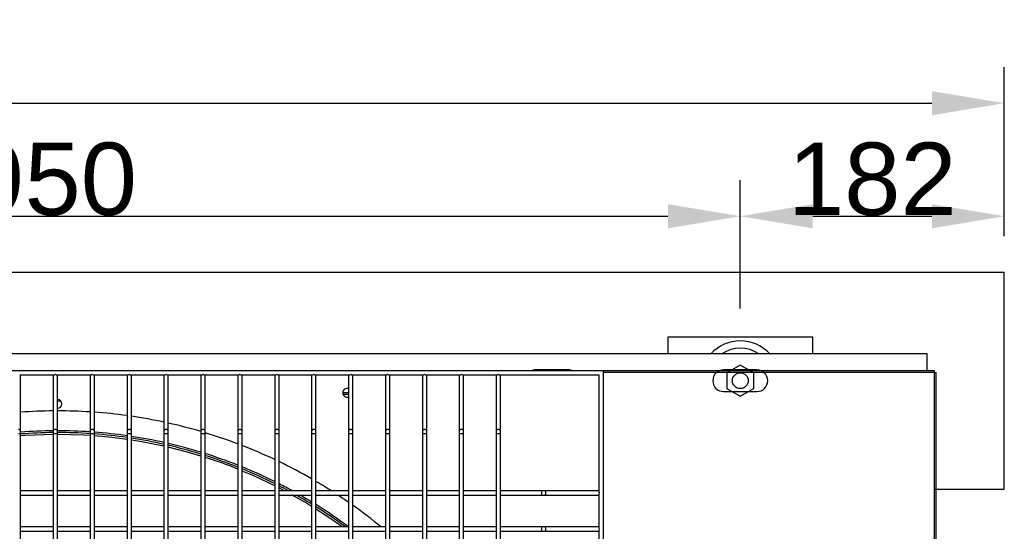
# Model space of a CAD drawing. Extents: x -90708 to 277869, y -117 to 207445.
# Tile 100 of 233: x -84757 to -84077, y 132126 to 132479. Entities that reach past the tile are written whole.
import ezdxf

# ---------------------------------------------------------------- set-up
doc = ezdxf.new("R2010")
doc.units = 0
doc.header["$MEASUREMENT"] = 0
doc.header["$PDMODE"] = 3
doc.header["$PDSIZE"] = 0.005
doc.layers.get('Defpoints').update_dxf_attribs({"linetype": 'CONTINUOUS'})
for name, color, linetype in [('ARQ - EQUIPO CONDENSADORA', 40, 'CONTINUOUS'), ('ARQ-DETALHES', 7, 'CONTINUOUS'), ('ARQ-TEXTO4', 4, 'CONTINUOUS')]:
    doc.layers.add(name, color=color, linetype=linetype)
doc.layers.add('ARQ-COTAS', color=20, linetype='CONTINUOUS', lineweight=18)
doc.styles.add('ARIAL', font='arial.ttf')
doc.dimstyles.new('COTA-50', dxfattribs={"dimscale": 0, "dimtxt": 50, "dimasz": 50, "dimexe": 25, "dimexo": 50, "dimgap": 0.04, "dimtad": 1, "dimdec": 0, "dimzin": 9, "dimdsep": 46, "dimtxsty": 'ARIAL', "dimcen": 1, "dimdle": 75, "dimclrd": 256, "dimclre": 256, "dimclrt": 2, "dimaunit": 1, "dimadec": 0, "dimazin": 0, "dimtfac": 2, "dimtdec": 0, "dimtmove": 2, "dimatfit": 0, "dimfxl": 0.05, "dimtolj": 1, "dimtzin": 4, "dimarcsym": 0})

# ---------------------------------------------------------------- blocks, each defined once
blk = doc.blocks.new('*D1182')
at = {"layer": 'ARQ-COTAS', "lineweight": -2, "transparency": 16777216}
for p, q in [((-87592.37, 132329.77), (-87592.37, 132446.57)), ((-84077.37, 132329.77), (-84077.37, 132446.57)), ((-87542.37, 132421.57), (-84127.37, 132421.57))]:
    blk.add_line(p, q, dxfattribs=at)
at = {"layer": 'ARQ-COTAS', "transparency": 16777216}
for points in [[(-87542.37, 132429.9), (-87542.37, 132413.24), (-87592.37, 132421.57)], [(-84127.37, 132429.9), (-84127.37, 132413.24), (-84077.37, 132421.57)]]:
    blk.add_solid(points, dxfattribs=at)
at = {"layer": 'Defpoints', "color": 0, "transparency": 16777216}
for p in [(-84077.37, 132421.57), (-87592.37, 132279.77), (-84077.37, 132279.77)]:
    blk.add_point(p, dxfattribs=at)
at = {"layer": 'ARQ-COTAS', "color": 2, "transparency": 16777216, "insert": (-85834.87, 132447.16), "char_height": 50, "attachment_point": 5, "style": 'ARIAL'}
blk.add_mtext('\\A1;3515', dxfattribs=at)
blk = doc.blocks.new('*D1188')
at = {"layer": 'ARQ-COTAS', "lineweight": -2, "transparency": 16777216}
for p, q in [((-85209.67, 132279.77), (-85209.67, 132368.43)), ((-84259.72, 132279.77), (-84259.72, 132368.43)), ((-85159.67, 132343.43), (-84309.72, 132343.43))]:
    blk.add_line(p, q, dxfattribs=at)
at = {"layer": 'ARQ-COTAS', "transparency": 16777216}
for points in [[(-85159.67, 132351.76), (-85159.67, 132335.09), (-85209.67, 132343.43)], [(-84309.72, 132351.76), (-84309.72, 132335.09), (-84259.72, 132343.43)]]:
    blk.add_solid(points, dxfattribs=at)
at = {"layer": 'Defpoints', "color": 0, "transparency": 16777216}
for p in [(-84259.72, 132343.43), (-85209.67, 132229.77), (-84259.72, 132229.77)]:
    blk.add_point(p, dxfattribs=at)
at = {"layer": 'ARQ-COTAS', "color": 2, "transparency": 16777216, "insert": (-84734.7, 132368.99), "char_height": 50, "attachment_point": 5, "style": 'ARIAL'}
blk.add_mtext('\\A1;950', dxfattribs=at)
blk = doc.blocks.new('*D1189')
at = {"layer": 'ARQ-COTAS', "lineweight": -2, "transparency": 16777216}
for p, q in [((-84259.72, 132279.77), (-84259.72, 132368.43)), ((-84077.37, 132329.77), (-84077.37, 132368.43)), ((-84209.72, 132343.43), (-84127.37, 132343.43))]:
    blk.add_line(p, q, dxfattribs=at)
at = {"layer": 'ARQ-COTAS', "transparency": 16777216}
for points in [[(-84209.72, 132351.76), (-84209.72, 132335.09), (-84259.72, 132343.43)], [(-84127.37, 132351.76), (-84127.37, 132335.09), (-84077.37, 132343.43)]]:
    blk.add_solid(points, dxfattribs=at)
at = {"layer": 'Defpoints', "color": 0, "transparency": 16777216}
for p in [(-84077.37, 132343.43), (-84077.37, 132279.77), (-84259.72, 132229.77)]:
    blk.add_point(p, dxfattribs=at)
at = {"layer": 'ARQ-COTAS', "color": 2, "transparency": 16777216, "insert": (-84168.55, 132368.99), "char_height": 50, "attachment_point": 5, "style": 'ARIAL'}
blk.add_mtext('\\A1;182', dxfattribs=at)

msp = doc.modelspace()

# ---------------------------------------------------------------- linework, layer by layer
at = {"layer": 'ARQ - EQUIPO CONDENSADORA', "linetype": 'Continuous'}
for p, q in [((-84130.723, 132248.321), (-85332.823, 132248.321)), ((-84130.723, 132236.659), (-84130.723, 132248.321)), ((-84354.322, 132236.659), (-85110.322, 132236.659)), ((-84733.671, 132233.659), (-84757.472, 132233.659)), ((-84756.822, 132233.159), (-84756.822, 132233.659)), ((-84756.822, 132194.786), (-84756.822, 132233.159)), ((-84734.322, 132233.659), (-84734.322, 132233.159)), ((-84734.322, 132233.159), (-84734.322, 132194.786)), ((-84708.171, 132233.659), (-84731.972, 132233.659)), ((-84731.322, 132233.159), (-84731.322, 132233.659)), ((-84731.322, 132194.786), (-84731.322, 132233.159)), ((-84708.822, 132233.659), (-84708.822, 132233.159)), ((-84708.822, 132233.159), (-84708.822, 132194.786)), ((-84682.671, 132233.659), (-84706.472, 132233.659)), ((-84705.822, 132233.159), (-84705.822, 132233.659)), ((-84705.822, 132194.786), (-84705.822, 132233.159)), ((-84683.322, 132233.659), (-84683.322, 132233.159)), ((-84683.322, 132233.159), (-84683.322, 132194.786)), ((-84657.171, 132233.659), (-84680.972, 132233.659)), ((-84680.322, 132233.159), (-84680.322, 132233.659)), ((-84680.322, 132194.786), (-84680.322, 132233.159)), ((-84657.822, 132233.659), (-84657.822, 132233.159)), ((-84657.822, 132233.159), (-84657.822, 132194.786)), ((-84631.671, 132233.659), (-84655.472, 132233.659)), ((-84654.822, 132233.159), (-84654.822, 132233.659)), ((-84654.822, 132194.786), (-84654.822, 132233.159)), ((-84632.322, 132233.659), (-84632.322, 132233.159)), ((-84632.322, 132233.159), (-84632.322, 132194.786)), ((-84606.171, 132233.659), (-84629.972, 132233.659)), ((-84629.322, 132233.159), (-84629.322, 132233.659)), ((-84629.322, 132194.786), (-84629.322, 132233.159)), ((-84606.822, 132233.659), (-84606.822, 132233.159)), ((-84606.822, 132233.159), (-84606.822, 132194.786)), ((-84580.671, 132233.659), (-84604.472, 132233.659)), ((-84603.822, 132233.159), (-84603.822, 132233.659)), ((-84603.822, 132194.786), (-84603.822, 132233.159)), ((-84581.322, 132233.659), (-84581.322, 132233.159)), ((-84581.322, 132233.159), (-84581.322, 132194.786)), ((-84555.171, 132233.659), (-84578.972, 132233.659)), ((-84578.322, 132233.159), (-84578.322, 132233.659)), ((-84578.322, 132194.786), (-84578.322, 132233.159)), ((-84555.822, 132233.659), (-84555.822, 132233.159)), ((-84555.822, 132233.159), (-84555.822, 132194.786)), ((-84529.671, 132233.659), (-84553.472, 132233.659)), ((-84552.822, 132233.159), (-84552.822, 132233.659)), ((-84552.822, 132194.786), (-84552.822, 132233.159)), ((-84530.322, 132233.659), (-84530.322, 132233.159)), ((-84530.322, 132233.159), (-84530.322, 132194.786)), ((-84504.171, 132233.659), (-84527.972, 132233.659)), ((-84527.322, 132233.159), (-84527.322, 132233.659)), ((-84527.322, 132194.786), (-84527.322, 132233.159)), ((-84504.822, 132233.659), (-84504.822, 132233.159)), ((-84504.822, 132233.159), (-84504.822, 132194.786)), ((-84478.671, 132233.659), (-84502.472, 132233.659)), ((-84501.822, 132233.159), (-84501.822, 132233.659)), ((-84501.822, 132194.786), (-84501.822, 132233.159)), ((-84479.322, 132233.659), (-84479.322, 132233.159)), ((-84479.322, 132233.159), (-84479.322, 132194.786)), ((-84453.171, 132233.659), (-84476.972, 132233.659)), ((-84476.322, 132233.159), (-84476.322, 132233.659)), ((-84476.322, 132194.786), (-84476.322, 132233.159)), ((-84453.822, 132233.659), (-84453.822, 132233.159)), ((-84453.822, 132233.159), (-84453.822, 132194.786)), ((-84427.671, 132233.659), (-84451.472, 132233.659)), ((-84450.822, 132233.159), (-84450.822, 132233.659)), ((-84450.822, 132194.786), (-84450.822, 132233.159)), ((-84428.322, 132233.659), (-84428.322, 132233.159)), ((-84428.322, 132233.159), (-84428.322, 132194.786)), ((-84357.322, 132233.659), (-84425.972, 132233.659)), ((-84425.322, 132233.159), (-84425.322, 132233.659)), ((-84425.322, 132194.786), (-84425.322, 132233.159)), ((-84378.223, 132237.271), (-84401.223, 132237.271)), ((-84357.322, 132153.008), (-84357.322, 132233.659)), ((-84354.322, 131480.659), (-84354.322, 132236.659)), ((-84125.572, 132236.659), (-84354.322, 132236.659)), ((-84125.572, 132235.408), (-84354.322, 132235.408)), ((-84248.223, 132237.271), (-84271.223, 132237.271)), ((-84125.572, 132235.408), (-84125.572, 132236.659)), ((-84125.572, 132235.408), (-84125.572, 132235.408)), ((-84125.572, 132235.408), (-84124.322, 132235.408)), ((-84125.572, 131481.41), (-84125.572, 132235.408)), ((-84124.322, 131481.41), (-84124.322, 132235.408)), ((-84530.322, 132221.369), (-84534.321, 132221.369)), ((-84530.322, 132220.118), (-84534.007, 132220.118)), ((-84271.223, 132222.271), (-84248.223, 132222.271)), ((-84728.967, 132215.518), (-84731.322, 132215.518)), ((-84756.822, 132193.109), (-84758.322, 132193.109)), ((-84756.822, 132193.109), (-84756.822, 132194.786)), ((-84756.822, 132152.158), (-84756.822, 132193.109)), ((-84734.322, 132194.786), (-84734.322, 132193.109)), ((-84734.322, 132193.109), (-84734.322, 132152.159)), ((-84732.822, 132193.109), (-84734.322, 132193.109)), ((-84731.322, 132193.109), (-84732.822, 132193.109)), ((-84731.322, 132193.109), (-84731.322, 132194.786)), ((-84731.322, 132152.158), (-84731.322, 132193.109)), ((-84708.822, 132194.786), (-84708.822, 132193.109)), ((-84708.822, 132193.109), (-84708.822, 132152.159)), ((-84707.322, 132193.109), (-84708.822, 132193.109)), ((-84705.822, 132193.109), (-84707.322, 132193.109)), ((-84705.822, 132193.109), (-84705.822, 132194.786)), ((-84705.822, 132152.158), (-84705.822, 132193.109)), ((-84683.322, 132194.786), (-84683.322, 132193.109)), ((-84683.322, 132193.109), (-84683.322, 132152.159)), ((-84681.822, 132193.109), (-84683.322, 132193.109)), ((-84680.322, 132193.109), (-84681.822, 132193.109)), ((-84680.322, 132193.109), (-84680.322, 132194.786)), ((-84680.322, 132152.158), (-84680.322, 132193.109)), ((-84657.822, 132194.786), (-84657.822, 132193.109)), ((-84657.822, 132193.109), (-84657.822, 132152.159)), ((-84656.322, 132193.109), (-84657.822, 132193.109)), ((-84654.822, 132193.109), (-84656.322, 132193.109)), ((-84654.822, 132193.109), (-84654.822, 132194.786)), ((-84654.822, 132152.158), (-84654.822, 132193.109)), ((-84632.322, 132194.786), (-84632.322, 132193.109)), ((-84632.322, 132193.109), (-84632.322, 132152.159)), ((-84630.822, 132193.109), (-84632.322, 132193.109)), ((-84629.322, 132193.109), (-84630.822, 132193.109)), ((-84629.322, 132193.109), (-84629.322, 132194.786)), ((-84629.322, 132152.158), (-84629.322, 132193.109)), ((-84606.822, 132194.786), (-84606.822, 132193.109)), ((-84606.822, 132193.109), (-84606.822, 132152.159)), ((-84605.322, 132193.109), (-84606.822, 132193.109)), ((-84603.822, 132193.109), (-84605.322, 132193.109)), ((-84603.822, 132193.109), (-84603.822, 132194.786)), ((-84603.822, 132152.158), (-84603.822, 132193.109)), ((-84581.322, 132194.786), (-84581.322, 132193.109)), ((-84581.322, 132193.109), (-84581.322, 132152.159)), ((-84579.822, 132193.109), (-84581.322, 132193.109)), ((-84578.322, 132193.109), (-84579.822, 132193.109)), ((-84578.322, 132193.109), (-84578.322, 132194.786)), ((-84578.322, 132152.158), (-84578.322, 132193.109)), ((-84555.822, 132194.786), (-84555.822, 132193.109)), ((-84555.822, 132193.109), (-84555.822, 132152.159)), ((-84554.322, 132193.109), (-84555.822, 132193.109)), ((-84552.822, 132193.109), (-84554.322, 132193.109)), ((-84552.822, 132193.109), (-84552.822, 132194.786)), ((-84552.822, 132152.158), (-84552.822, 132193.109)), ((-84530.322, 132194.786), (-84530.322, 132193.109)), ((-84530.322, 132193.109), (-84530.322, 132152.159)), ((-84528.822, 132193.109), (-84530.322, 132193.109)), ((-84527.322, 132193.109), (-84528.822, 132193.109)), ((-84527.322, 132193.109), (-84527.322, 132194.786)), ((-84527.322, 132152.158), (-84527.322, 132193.109)), ((-84504.822, 132194.786), (-84504.822, 132193.109)), ((-84504.822, 132193.109), (-84504.822, 132152.159)), ((-84503.322, 132193.109), (-84504.822, 132193.109)), ((-84501.822, 132193.109), (-84503.322, 132193.109)), ((-84501.822, 132193.109), (-84501.822, 132194.786)), ((-84501.822, 132152.158), (-84501.822, 132193.109)), ((-84479.322, 132194.786), (-84479.322, 132193.109)), ((-84479.322, 132193.109), (-84479.322, 132152.159)), ((-84477.822, 132193.109), (-84479.322, 132193.109)), ((-84476.322, 132193.109), (-84477.822, 132193.109)), ((-84476.322, 132193.109), (-84476.322, 132194.786)), ((-84476.322, 132152.158), (-84476.322, 132193.109)), ((-84453.822, 132194.786), (-84453.822, 132193.109)), ((-84453.822, 132193.109), (-84453.822, 132152.159)), ((-84452.322, 132193.109), (-84453.822, 132193.109)), ((-84450.822, 132193.109), (-84452.322, 132193.109)), ((-84450.822, 132193.109), (-84450.822, 132194.786)), ((-84450.822, 132152.158), (-84450.822, 132193.109)), ((-84428.322, 132194.786), (-84428.322, 132193.109)), ((-84428.322, 132193.109), (-84428.322, 132152.159)), ((-84426.822, 132193.109), (-84428.322, 132193.109)), ((-84425.322, 132193.109), (-84426.822, 132193.109)), ((-84425.322, 132193.109), (-84425.322, 132194.786)), ((-84425.322, 132152.158), (-84425.322, 132193.109)), ((-84734.322, 132153.659), (-84756.822, 132153.659)), ((-84756.822, 132127.158), (-84756.822, 132152.158)), ((-84734.322, 132152.159), (-84734.322, 132127.159)), ((-84708.822, 132153.659), (-84731.322, 132153.659)), ((-84731.322, 132127.158), (-84731.322, 132152.158)), ((-84708.822, 132152.159), (-84708.822, 132127.159)), ((-84683.322, 132153.659), (-84705.822, 132153.659)), ((-84705.822, 132127.158), (-84705.822, 132152.158)), ((-84683.322, 132152.159), (-84683.322, 132127.159)), ((-84657.822, 132153.659), (-84680.322, 132153.659)), ((-84680.322, 132127.158), (-84680.322, 132152.158)), ((-84657.822, 132152.159), (-84657.822, 132127.159)), ((-84632.322, 132153.659), (-84654.822, 132153.659)), ((-84654.822, 132127.158), (-84654.822, 132152.158)), ((-84632.322, 132152.159), (-84632.322, 132127.159)), ((-84606.822, 132153.659), (-84629.322, 132153.659)), ((-84629.322, 132127.158), (-84629.322, 132152.158)), ((-84606.822, 132152.159), (-84606.822, 132127.159)), ((-84581.322, 132153.659), (-84603.822, 132153.659)), ((-84603.822, 132127.158), (-84603.822, 132152.158)), ((-84581.322, 132152.159), (-84581.322, 132127.159)), ((-84555.822, 132153.659), (-84578.322, 132153.659)), ((-84578.322, 132127.158), (-84578.322, 132152.158)), ((-84555.822, 132152.159), (-84555.822, 132127.159)), ((-84530.322, 132153.659), (-84552.822, 132153.659)), ((-84552.822, 132127.158), (-84552.822, 132152.158)), ((-84530.322, 132152.159), (-84530.322, 132127.159)), ((-84504.822, 132153.659), (-84527.322, 132153.659)), ((-84527.322, 132127.158), (-84527.322, 132152.158)), ((-84504.822, 132152.159), (-84504.822, 132127.159)), ((-84479.322, 132153.659), (-84501.822, 132153.659)), ((-84501.822, 132127.158), (-84501.822, 132152.158)), ((-84479.322, 132152.159), (-84479.322, 132127.159)), ((-84453.822, 132153.659), (-84476.322, 132153.659)), ((-84476.322, 132127.158), (-84476.322, 132152.158)), ((-84453.822, 132152.159), (-84453.822, 132127.159)), ((-84428.322, 132153.659), (-84450.822, 132153.659)), ((-84450.822, 132127.158), (-84450.822, 132152.158)), ((-84428.322, 132152.159), (-84428.322, 132127.159)), ((-84396.898, 132153.659), (-84425.322, 132153.659)), ((-84425.322, 132127.158), (-84425.322, 132152.158)), ((-84395.221, 132153.659), (-84396.898, 132153.659)), ((-84396.898, 132150.659), (-84396.898, 132153.659)), ((-84357.822, 132153.659), (-84395.221, 132153.659)), ((-84357.322, 132153.659), (-84357.822, 132153.659)), ((-84357.322, 132128.008), (-84357.322, 132151.309)), ((-84756.822, 132150.659), (-84734.322, 132150.659)), ((-84731.322, 132150.659), (-84708.822, 132150.659)), ((-84705.822, 132150.659), (-84683.322, 132150.659)), ((-84680.322, 132150.659), (-84657.822, 132150.659)), ((-84654.822, 132150.659), (-84632.322, 132150.659)), ((-84629.322, 132150.659), (-84606.822, 132150.659)), ((-84603.822, 132150.659), (-84581.322, 132150.659)), ((-84578.322, 132150.659), (-84555.822, 132150.659)), ((-84552.822, 132150.659), (-84530.322, 132150.659)), ((-84527.322, 132150.659), (-84504.822, 132150.659)), ((-84501.822, 132150.659), (-84479.322, 132150.659)), ((-84476.322, 132150.659), (-84453.822, 132150.659)), ((-84450.822, 132150.659), (-84428.322, 132150.659)), ((-84425.322, 132150.659), (-84396.898, 132150.659)), ((-84396.898, 132150.659), (-84395.221, 132150.659)), ((-84395.221, 132150.659), (-84357.822, 132150.659)), ((-84357.822, 132150.659), (-84357.322, 132150.659)), ((-84734.322, 132128.659), (-84756.822, 132128.659)), ((-84756.822, 132102.158), (-84756.822, 132127.158)), ((-84756.822, 132125.659), (-84734.322, 132125.659)), ((-84734.322, 132127.159), (-84734.322, 132102.159)), ((-84708.822, 132128.659), (-84731.322, 132128.659)), ((-84731.322, 132102.158), (-84731.322, 132127.158)), ((-84731.322, 132125.659), (-84708.822, 132125.659)), ((-84708.822, 132127.159), (-84708.822, 132102.159)), ((-84683.322, 132128.659), (-84705.822, 132128.659)), ((-84705.822, 132102.158), (-84705.822, 132127.158)), ((-84705.822, 132125.659), (-84683.322, 132125.659)), ((-84683.322, 132127.159), (-84683.322, 132102.159)), ((-84657.822, 132128.659), (-84680.322, 132128.659)), ((-84680.322, 132102.158), (-84680.322, 132127.158)), ((-84680.322, 132125.659), (-84657.822, 132125.659)), ((-84657.822, 132127.159), (-84657.822, 132102.159)), ((-84632.322, 132128.659), (-84654.822, 132128.659)), ((-84654.822, 132102.158), (-84654.822, 132127.158)), ((-84654.822, 132125.659), (-84632.322, 132125.659)), ((-84632.322, 132127.159), (-84632.322, 132102.159)), ((-84606.822, 132128.659), (-84629.322, 132128.659)), ((-84629.322, 132102.158), (-84629.322, 132127.158)), ((-84629.322, 132125.659), (-84606.822, 132125.659)), ((-84606.822, 132127.159), (-84606.822, 132102.159)), ((-84581.322, 132128.659), (-84603.822, 132128.659)), ((-84603.822, 132102.158), (-84603.822, 132127.158)), ((-84603.822, 132125.659), (-84581.322, 132125.659)), ((-84581.322, 132127.159), (-84581.322, 132102.159)), ((-84555.822, 132128.659), (-84578.322, 132128.659)), ((-84578.322, 132102.158), (-84578.322, 132127.158)), ((-84578.322, 132125.659), (-84555.822, 132125.659)), ((-84555.822, 132127.159), (-84555.822, 132102.159)), ((-84530.322, 132128.659), (-84552.822, 132128.659)), ((-84552.822, 132102.158), (-84552.822, 132127.158)), ((-84552.822, 132125.659), (-84530.322, 132125.659)), ((-84530.322, 132127.159), (-84530.322, 132102.159)), ((-84504.822, 132128.659), (-84527.322, 132128.659)), ((-84527.322, 132102.158), (-84527.322, 132127.158)), ((-84527.322, 132125.659), (-84504.822, 132125.659)), ((-84504.822, 132127.159), (-84504.822, 132102.159)), ((-84479.322, 132128.659), (-84501.822, 132128.659)), ((-84501.822, 132102.158), (-84501.822, 132127.158)), ((-84501.822, 132125.659), (-84479.322, 132125.659)), ((-84479.322, 132127.159), (-84479.322, 132102.159)), ((-84453.822, 132128.659), (-84476.322, 132128.659)), ((-84476.322, 132102.158), (-84476.322, 132127.158)), ((-84476.322, 132125.659), (-84453.822, 132125.659)), ((-84453.822, 132127.159), (-84453.822, 132102.159)), ((-84428.322, 132128.659), (-84450.822, 132128.659)), ((-84450.822, 132102.158), (-84450.822, 132127.158)), ((-84450.822, 132125.659), (-84428.322, 132125.659)), ((-84428.322, 132127.159), (-84428.322, 132102.159)), ((-84396.898, 132128.659), (-84425.322, 132128.659)), ((-84425.322, 132102.158), (-84425.322, 132127.158)), ((-84425.322, 132125.659), (-84396.898, 132125.659)), ((-84395.221, 132128.659), (-84396.898, 132128.659)), ((-84396.898, 132125.659), (-84396.898, 132128.659)), ((-84396.898, 132125.659), (-84395.221, 132125.659)), ((-84357.822, 132128.659), (-84395.221, 132128.659)), ((-84395.221, 132125.659), (-84357.822, 132125.659)), ((-84357.322, 132128.659), (-84357.822, 132128.659)), ((-84357.822, 132125.659), (-84357.322, 132125.659)), ((-84357.322, 132103.008), (-84357.322, 132126.309))]:
    msp.add_line(p, q, dxfattribs=at)
at = {"layer": 'ARQ - EQUIPO CONDENSADORA', "linetype": 'Continuous', "flags": 128}
for points in [[(-84756.822, 132194.786), (-84756.936, 132195.267), (-84757.261, 132195.675), (-84757.748, 132195.948), (-84758.322, 132196.044)], [(-84734.322, 132192.6), (-84753.376, 132191.933), (-84756.822, 132191.598)], [(-84732.822, 132196.044), (-84733.396, 132195.948), (-84733.882, 132195.675), (-84734.207, 132195.267), (-84734.322, 132194.786)], [(-84731.322, 132194.786), (-84731.436, 132195.267), (-84731.761, 132195.675), (-84732.248, 132195.948), (-84732.822, 132196.044)], [(-84708.822, 132191.801), (-84713.321, 132192.176), (-84731.322, 132192.623)], [(-84707.322, 132196.044), (-84707.896, 132195.948), (-84708.382, 132195.675), (-84708.707, 132195.267), (-84708.822, 132194.786)], [(-84705.822, 132194.786), (-84705.936, 132195.267), (-84706.261, 132195.675), (-84706.748, 132195.948), (-84707.322, 132196.044)], [(-84683.322, 132189.062), (-84693.763, 132190.548), (-84705.822, 132191.552)], [(-84681.822, 132196.044), (-84682.396, 132195.948), (-84682.882, 132195.675), (-84683.207, 132195.267), (-84683.322, 132194.786)], [(-84680.322, 132194.786), (-84680.436, 132195.267), (-84680.761, 132195.675), (-84681.248, 132195.948), (-84681.822, 132196.044)], [(-84656.322, 132196.044), (-84656.896, 132195.948), (-84657.382, 132195.675), (-84657.707, 132195.267), (-84657.822, 132194.786)], [(-84654.822, 132194.786), (-84654.936, 132195.267), (-84655.261, 132195.675), (-84655.748, 132195.948), (-84656.322, 132196.044)], [(-84630.822, 132196.044), (-84631.396, 132195.948), (-84631.882, 132195.675), (-84632.207, 132195.267), (-84632.322, 132194.786)], [(-84629.322, 132194.786), (-84629.436, 132195.267), (-84629.761, 132195.675), (-84630.248, 132195.948), (-84630.822, 132196.044)], [(-84605.322, 132196.044), (-84605.896, 132195.948), (-84606.382, 132195.675), (-84606.707, 132195.267), (-84606.822, 132194.786)], [(-84603.822, 132194.786), (-84603.936, 132195.267), (-84604.261, 132195.675), (-84604.748, 132195.948), (-84605.322, 132196.044)], [(-84579.822, 132196.044), (-84580.396, 132195.948), (-84580.882, 132195.675), (-84581.207, 132195.267), (-84581.322, 132194.786)], [(-84578.322, 132194.786), (-84578.436, 132195.267), (-84578.761, 132195.675), (-84579.248, 132195.948), (-84579.822, 132196.044)], [(-84554.322, 132196.044), (-84554.896, 132195.948), (-84555.382, 132195.675), (-84555.707, 132195.267), (-84555.822, 132194.786)], [(-84552.822, 132194.786), (-84552.936, 132195.267), (-84553.261, 132195.675), (-84553.748, 132195.948), (-84554.322, 132196.044)], [(-84528.822, 132196.044), (-84529.396, 132195.948), (-84529.882, 132195.675), (-84530.207, 132195.267), (-84530.322, 132194.786)], [(-84527.322, 132194.786), (-84527.436, 132195.267), (-84527.761, 132195.675), (-84528.248, 132195.948), (-84528.822, 132196.044)], [(-84503.322, 132196.044), (-84503.896, 132195.948), (-84504.382, 132195.675), (-84504.707, 132195.267), (-84504.822, 132194.786)], [(-84501.822, 132194.786), (-84501.936, 132195.267), (-84502.261, 132195.675), (-84502.748, 132195.948), (-84503.322, 132196.044)], [(-84477.822, 132196.044), (-84478.396, 132195.948), (-84478.882, 132195.675), (-84479.207, 132195.267), (-84479.322, 132194.786)], [(-84476.322, 132194.786), (-84476.436, 132195.267), (-84476.761, 132195.675), (-84477.248, 132195.948), (-84477.822, 132196.044)], [(-84452.322, 132196.044), (-84452.896, 132195.948), (-84453.382, 132195.675), (-84453.707, 132195.267), (-84453.822, 132194.786)], [(-84450.822, 132194.786), (-84450.936, 132195.267), (-84451.261, 132195.675), (-84451.748, 132195.948), (-84452.322, 132196.044)], [(-84426.822, 132196.044), (-84427.396, 132195.948), (-84427.882, 132195.675), (-84428.207, 132195.267), (-84428.322, 132194.786)], [(-84425.322, 132194.786), (-84425.436, 132195.267), (-84425.761, 132195.675), (-84426.248, 132195.948), (-84426.822, 132196.044)], [(-84657.822, 132184.439), (-84674.567, 132187.817), (-84680.322, 132188.635)], [(-84632.322, 132177.626), (-84641.668, 132180.44), (-84654.822, 132183.791)], [(-84581.322, 132157.087), (-84595.804, 132164.025), (-84603.822, 132167.288)], [(-84574.624, 132153.659), (-84577.502, 132155.257), (-84578.322, 132155.65)], [(-84395.221, 132150.659), (-84394.739, 132150.773), (-84394.331, 132151.098), (-84394.058, 132151.585), (-84393.963, 132152.159), (-84394.058, 132152.733), (-84394.331, 132153.22), (-84394.739, 132153.545), (-84395.221, 132153.659), (-84395.221, 132153.659)], [(-84555.822, 132142.879), (-84559.998, 132145.536), (-84569.222, 132150.659)], [(-84534.66, 132128.659), (-84543.187, 132134.842), (-84552.822, 132140.971)], [(-84395.221, 132125.659), (-84394.739, 132125.773), (-84394.331, 132126.098), (-84394.058, 132126.585), (-84393.963, 132127.159), (-84394.058, 132127.733), (-84394.331, 132128.22), (-84394.739, 132128.545), (-84395.221, 132128.659), (-84395.221, 132128.659)]]:
    msp.add_lwpolyline(points, dxfattribs=at)
at = {"layer": 'ARQ - EQUIPO CONDENSADORA', "linetype": 'Continuous'}
for centre, radius, start, end in [((-84757.446, 132233.115), 0.625, 4.071393, 60.506495), ((-84733.698, 132233.115), 0.625, 119.493504, 175.928608), ((-84732.822, 132232.669), 1.305, 49.375108, 130.624892), ((-84731.946, 132233.115), 0.625, 4.071393, 60.506495), ((-84708.198, 132233.115), 0.625, 119.493504, 175.928608), ((-84707.322, 132232.669), 1.305, 49.375108, 130.624892), ((-84706.446, 132233.115), 0.625, 4.071392, 60.506496), ((-84682.698, 132233.115), 0.625, 119.493503, 175.928609), ((-84681.822, 132232.669), 1.305, 49.375108, 130.624892), ((-84680.946, 132233.115), 0.625, 4.071393, 60.506495), ((-84657.198, 132233.115), 0.625, 119.493504, 175.928608), ((-84656.322, 132232.669), 1.305, 49.375108, 130.624892), ((-84655.446, 132233.115), 0.625, 4.071393, 60.506496), ((-84631.698, 132233.115), 0.625, 119.493504, 175.928607), ((-84630.822, 132232.669), 1.305, 49.375108, 130.624892), ((-84629.946, 132233.115), 0.625, 4.071393, 60.506495), ((-84606.198, 132233.115), 0.625, 119.493503, 175.928608), ((-84605.322, 132232.669), 1.305, 49.375108, 130.624892), ((-84604.446, 132233.115), 0.625, 4.0714, 60.506495), ((-84580.698, 132233.115), 0.625, 119.493504, 175.928608), ((-84579.822, 132232.669), 1.305, 49.375108, 130.624892), ((-84578.946, 132233.115), 0.625, 4.071395, 60.506495), ((-84555.198, 132233.115), 0.625, 119.493503, 175.928606), ((-84554.322, 132232.669), 1.305, 49.375108, 130.624892), ((-84553.446, 132233.115), 0.625, 4.071399, 60.506496), ((-84529.698, 132233.115), 0.625, 119.493503, 175.928608), ((-84528.822, 132232.669), 1.305, 49.375108, 130.624892), ((-84527.946, 132233.115), 0.625, 4.071401, 60.506496), ((-84504.198, 132233.115), 0.625, 119.493504, 175.928608), ((-84503.322, 132232.669), 1.305, 49.375108, 130.624892), ((-84502.446, 132233.115), 0.625, 4.071401, 60.506496), ((-84478.698, 132233.115), 0.625, 119.493504, 175.928606), ((-84477.822, 132232.669), 1.305, 49.375108, 130.624892), ((-84476.946, 132233.115), 0.625, 4.071396, 60.506497), ((-84453.198, 132233.115), 0.625, 119.493503, 175.928608), ((-84452.322, 132232.669), 1.305, 49.375108, 130.624892), ((-84451.446, 132233.115), 0.625, 4.071397, 60.506497), ((-84427.698, 132233.115), 0.625, 119.493504, 175.928608), ((-84426.822, 132232.669), 1.305, 49.375108, 130.624892), ((-84425.946, 132233.115), 0.625, 4.071399, 60.506495), ((-84401.223, 132229.771), 7.5, 90, 113.306718), ((-84378.223, 132229.771), 7.5, 66.693282, 90), ((-84271.223, 132229.771), 7.5, 90, 270), ((-84248.223, 132229.771), 7.5, 270, 90), ((-84531.323, 132221.458), 3, 70.508521, 180), ((-84531.323, 132221.458), 3, 180, 289.491479), ((-84731.323, 132213.66), 3, 178.520588, 180), ((-84731.323, 132213.66), 3, 180, 181.479412), ((-84731.323, 132213.66), 3, 270.019099, 89.980901), ((-84731.323, 131857.66), 351.25, 90.489202, 94.16305), ((-84731.323, 131857.66), 351.25, 86.32713, 90), ((-84731.323, 131857.66), 351.25, 82.145515, 85.836623), ((-84731.323, 131857.66), 351.25, 77.921273, 81.651222), ((-84731.323, 131857.66), 351.25, 73.629149, 77.42036), ((-84731.323, 131857.66), 337.5, 90.509133, 94.332974), ((-84731.323, 131857.66), 336.25, 90.511025, 94.349112), ((-84731.323, 131857.66), 337.5, 86.177276, 89.99983), ((-84731.323, 131857.66), 336.25, 86.163044, 89.99983), ((-84731.323, 131857.66), 337.5, 81.823371, 85.666686), ((-84731.323, 131857.66), 336.25, 81.792766, 85.650546), ((-84731.323, 131857.66), 351.25, 69.240184, 73.118436), ((-84731.323, 131857.66), 337.5, 77.421281, 81.308506), ((-84731.323, 131857.66), 336.25, 77.37375, 81.275944), ((-84731.323, 131857.66), 337.5, 72.942199, 76.898922), ((-84731.323, 131857.66), 336.25, 72.876833, 76.849347), ((-84731.323, 131857.66), 351.25, 64.719565, 68.71593), ((-84731.323, 131857.66), 337.5, 68.352709, 72.408698), ((-84731.323, 131857.66), 336.25, 68.26815, 72.341155), ((-84684.839, 131989.719), 195.071, 66.425336, 73.464984), ((-84731.323, 131857.66), 351.25, 60.023353, 64.177155), ((-84731.323, 131857.66), 337.5, 63.612011, 67.803716), ((-84731.323, 131857.66), 336.25, 63.506286, 67.716783), ((-84731.323, 131857.66), 337.5, 61.286629, 63.04206), ((-84731.323, 131857.66), 351.25, 57.42653, 59.456798), ((-84731.323, 131857.66), 336.25, 61.6779, 62.933678), ((-84357.866, 132153.035), 0.625, 29.493504, 85.928608), ((-84357.866, 132151.283), 0.625, 274.071393, 330.506494), ((-84358.312, 132152.159), 1.305, 319.375108, 40.624892), ((-84731.323, 131857.66), 336.25, 58.537792, 60.618526), ((-84731.323, 131857.66), 337.5, 58.66755, 60.243808), ((-84731.323, 131857.66), 337.5, 53.447542, 58.069388), ((-84731.323, 131857.66), 351.25, 55.093086, 56.528561), ((-84731.323, 131857.66), 336.25, 53.701616, 57.936556), ((-84731.323, 131857.66), 351.25, 50.491247, 54.494172), ((-84357.866, 132128.035), 0.625, 29.493504, 85.928608), ((-84357.866, 132126.283), 0.625, 274.071392, 330.506496), ((-84358.312, 132127.159), 1.305, 319.375108, 40.624892)]:
    msp.add_arc(centre, radius, start, end, dxfattribs=at)
at = {"layer": 'ARQ-DETALHES'}
for p, q in [((-87592.372, 132304.771), (-84077.37, 132304.771)), ((-84077.37, 132154.771), (-84077.37, 132304.771)), ((-84125.572, 132154.771), (-84077.37, 132154.771))]:
    msp.add_line(p, q, dxfattribs=at)
at = {"layer": 'ARQ-TEXTO4'}
msp.add_line((-84209.723, 132248.321), (-84209.723, 132259.771), dxfattribs=at)
msp.add_lwpolyline([(-84209.723, 132248.321), (-84209.723, 132259.771), (-84309.723, 132259.771), (-84309.723, 132248.321)], dxfattribs=at)
msp.add_lwpolyline([(-84259.723, 132240.508), (-84269.022, 132235.14), (-84269.022, 132224.402), (-84259.723, 132219.033), (-84250.424, 132224.402), (-84250.424, 132235.14)], close=True, dxfattribs=at)
msp.add_circle((-84259.723, 132229.771), 5.5, dxfattribs=at)
for radius, start, end in [(27.5, 42.418862, 137.581138), (22.5, 55.532207, 124.467793)]:
    msp.add_arc((-84259.723, 132229.771), radius, start, end, dxfattribs=at)

# ---------------------------------------------------------------- dimensions: what is measured, and where the dimension line sits
at = {"layer": 'ARQ-COTAS'}
for base, p1, p2, picture, middle in [((-84077.37, 132421.57), (-87592.372, 132279.771), (-84077.37, 132279.771), '*D1182', (-85834.871, 132447.155)), ((-84259.723, 132343.425), (-85209.674, 132229.771), (-84259.723, 132229.771), '*D1188', (-84734.698, 132368.994)), ((-84077.37, 132343.425), (-84259.723, 132229.771), (-84077.37, 132279.771), '*D1189', (-84168.546, 132368.994))]:
    dim = msp.add_linear_dim(base=base, p1=p1, p2=p2, dimstyle='COTA-50', override={"dimscale": 1}, dxfattribs=at)
    dim.commit()
    dim.dimension.update_dxf_attribs({"geometry": picture, "text_midpoint": middle})

doc.saveas('drawing.dxf')
